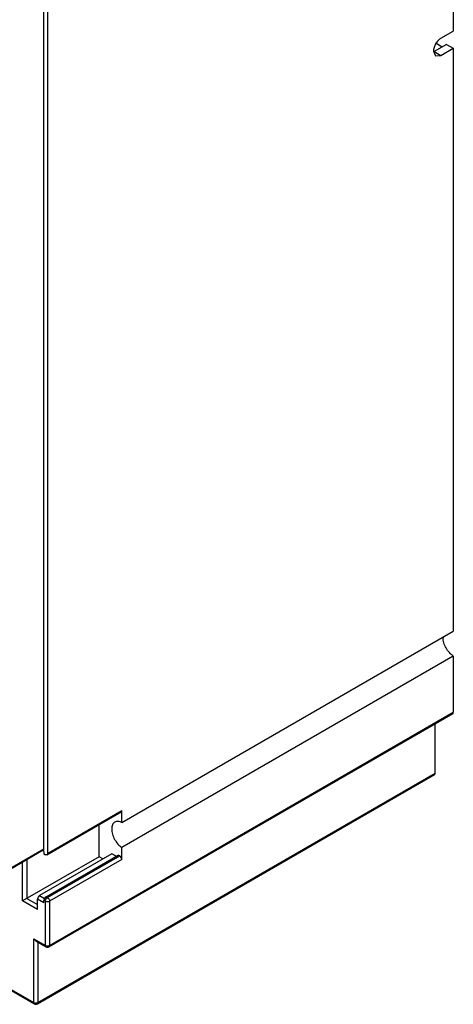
# Model space of a CAD drawing. Header units: millimetres. Extents: x 38 to 217, y 27 to 329.
# Tile 2 of 6: x 145 to 217, y 27 to 191. Entities that reach past the tile are written whole.
import ezdxf

# ---------------------------------------------------------------- set-up
doc = ezdxf.new("R2010")
doc.units = ezdxf.units.MM
doc.header["$LTSCALE"] = 23.143206
doc.layers.get('0').update_dxf_attribs({"linetype": 'CONTINUOUS'})

msp = doc.modelspace()

# ---------------------------------------------------------------- linework, layer by layer
at = {"color": 7, "linetype": 'Continuous'}
for p, q in [((216.68, 248.62), (216.68, 189.26)), ((148.55, 53.25), (148.55, 207.28)), ((149.15, 207.63), (149.15, 52.5)), ((214.61, 188.07), (216.68, 189.26)), ((215.55, 187.06), (213.48, 185.87)), ((213.82, 187.24), (214.84, 186.65)), ((215.55, 187.06), (216.68, 186.41)), ((213.38, 185.93), (213.74, 185.13)), ((213.48, 185.87), (214.61, 185.21)), ((213.74, 185.13), (214.61, 185.21)), ((214.61, 185.21), (216.68, 186.41)), ((216.68, 186.41), (216.68, 89.48)), ((161.52, 57.64), (216.68, 89.48)), ((216.68, 85.32), (161.52, 53.48)), ((216.68, 85.32), (216.68, 75.97)), ((216.57, 75.74), (149.4, 36.96)), ((149.5, 37.19), (216.68, 75.97)), ((213.67, 65.87), (213.67, 74.07)), ((147.46, 27.47), (213.57, 65.64)), ((147.56, 27.7), (213.67, 65.87)), ((149.05, 52.27), (161.42, 59.41)), ((149.15, 52.5), (161.52, 59.64)), ((161.52, 57.64), (161.52, 59.64)), ((157.74, 51.95), (157.74, 57.29)), ((148.45, 53.02), (142.09, 49.35)), ((142.19, 49.58), (148.55, 53.25)), ((159.86, 52.44), (147.84, 45.5)), ((148.55, 52.84), (148.4, 52.93)), ((148.55, 52.84), (148.55, 52.43)), ((148.55, 52.43), (148.8, 52.29)), ((160.57, 52.03), (159.86, 52.44)), ((161.52, 51.48), (161.52, 53.48)), ((157.74, 51.95), (145.01, 44.6)), ((145.01, 44.6), (145.01, 51.04)), ((145.72, 51.45), (145.72, 45.01)), ((148.91, 45.29), (160.93, 52.23)), ((149.15, 45.15), (161.17, 52.09)), ((161.52, 51.48), (149.5, 44.54)), ((158.38, 51.58), (157.74, 51.95)), ((161.17, 52.09), (160.93, 52.23)), ((147.49, 43.17), (145.01, 44.6)), ((145.72, 45.01), (147.49, 43.99)), ((148.55, 44.27), (147.49, 44.88)), ((147.49, 43.17), (147.49, 44.88)), ((147.84, 45.5), (148.67, 45.02)), ((148.8, 44.54), (148.55, 44.68)), ((148.55, 44.27), (148.55, 44.68)), ((148.8, 37.19), (148.8, 44.54)), ((148.91, 45.29), (149.15, 45.15)), ((149.5, 44.54), (149.5, 37.19)), ((146.85, 38.31), (148.8, 37.19)), ((146.85, 38.31), (147.21, 37.94)), ((146.85, 27.7), (146.85, 38.31)), ((147.21, 37.94), (148.9, 36.96)), ((147.56, 37.73), (147.56, 27.7)), ((140.98, 30.92), (146.96, 27.47)), ((141.12, 31), (146.85, 27.7))]:
    msp.add_line(p, q, dxfattribs=at)
for centre, radius, start, end in [((212.72, 187.19), 1.53, 295.7029, 300.0373), ((217.22, 88.38), 2.24, 175.6078, 180.0418), ((149.63, 44.46), 0.845, 141.1865, 158.8137), ((149.15, 37.39), 0.5, 240.0006, 299.9999), ((149.15, 37.95), 0.845, 261.1867, 278.8136), ((149.16, 37.88), 0.772, 278.8441, 283.9649), ((147.21, 27.9), 0.5, 240.0006, 299.9999), ((147.21, 28.46), 0.845, 261.1867, 278.8136), ((147.22, 28.39), 0.772, 278.8441, 283.9649)]:
    msp.add_arc(centre, radius, start, end, dxfattribs=at)
for points, knots in [([(214.61, 188.07), (214.44, 187.97), (214.11, 187.69), (213.72, 187.16), (213.45, 186.56), (213.38, 186.13), (213.38, 185.93)], [0, 0, 0, 0, 0.237242, 0.499998, 0.762755, 1, 1, 1, 1]), ([(216.68, 85.32), (216.43, 85.48), (215.98, 85.89), (215.44, 86.65), (215.08, 87.5), (214.98, 88.1), (214.98, 88.38)], [0, 0, 0, 0, 0.240809, 0.50359, 0.764431, 1, 1, 1, 1]), ([(216.57, 75.74), (216.61, 75.76), (216.67, 75.84), (216.68, 75.92), (216.68, 75.97)], [0, 0, 0, 0, 0.449962, 1, 1, 1, 1]), ([(213.57, 65.64), (213.6, 65.66), (213.66, 65.73), (213.67, 65.82), (213.67, 65.87)], [0, 0, 0, 0, 0.449962, 1, 1, 1, 1]), ([(161.42, 59.41), (161.45, 59.43), (161.51, 59.51), (161.52, 59.59), (161.52, 59.64)], [0, 0, 0, 0, 0.449962, 1, 1, 1, 1]), ([(160.36, 57.71), (160.27, 57.66), (160.11, 57.53), (159.95, 57.25), (159.85, 56.91), (159.83, 56.67), (159.83, 56.54)], [0, 0, 0, 0, 0.21776, 0.45089, 0.710418, 1, 1, 1, 1]), ([(161.52, 57.64), (161.33, 57.74), (161.02, 57.84), (160.61, 57.82), (160.43, 57.75), (160.36, 57.71)], [0, 0, 0, 0, 0.543103, 0.778348, 1, 1, 1, 1]), ([(159.83, 56.54), (159.83, 56.26), (159.93, 55.66), (160.29, 54.81), (160.82, 54.05), (161.28, 53.64), (161.52, 53.48)], [0, 0, 0, 0, 0.23557, 0.496411, 0.759191, 1, 1, 1, 1]), ([(148.45, 53.02), (148.48, 53.04), (148.54, 53.11), (148.55, 53.2), (148.55, 53.25)], [0, 0, 0, 0, 0.449962, 1, 1, 1, 1]), ([(149.15, 52.5), (149.15, 52.45), (149.14, 52.36), (149.08, 52.29), (149.05, 52.27)], [0, 0, 0, 0, 0.550039, 1, 1, 1, 1]), ([(149.05, 52.27), (149.01, 52.25), (148.92, 52.24), (148.84, 52.27), (148.8, 52.29)], [0, 0, 0, 0, 0.449963, 1, 1, 1, 1]), ([(161.52, 51.48), (161.52, 51.6), (161.44, 51.84), (161.28, 52.03), (161.17, 52.09)], [0, 0, 0, 0, 0.499999, 1, 1, 1, 1]), ([(147.84, 45.5), (147.74, 45.44), (147.57, 45.24), (147.49, 45.01), (147.49, 44.88)], [0, 0, 0, 0, 0.499996, 1, 1, 1, 1]), ([(148.91, 45.29), (148.8, 45.23), (148.64, 45.04), (148.55, 44.8), (148.55, 44.68)], [0, 0, 0, 0, 0.499996, 1, 1, 1, 1]), ([(148.8, 44.54), (148.8, 44.56), (148.8, 44.63), (148.82, 44.71), (148.84, 44.77)], [0, 0, 0, 0, 0.231066, 1, 1, 1, 1]), ([(149.15, 44.45), (149.12, 44.45), (149, 44.46), (148.87, 44.49), (148.8, 44.54)], [0, 0, 0, 0, 0.267145, 1, 1, 1, 1]), ([(148.97, 44.99), (149, 45.02), (149.03, 45.06), (149.07, 45.09), (149.08, 45.1)], [0, 0, 0, 0, 0.759161, 1, 1, 1, 1]), ([(149.15, 45.15), (149.17, 45.14), (149.23, 45.1), (149.29, 45.04), (149.33, 44.99)], [0, 0, 0, 0, 0.231066, 1, 1, 1, 1]), ([(149.5, 44.54), (149.48, 44.52), (149.37, 44.47), (149.24, 44.45), (149.15, 44.45)], [0, 0, 0, 0, 0.229114, 1, 1, 1, 1]), ([(149.33, 44.99), (149.35, 44.96), (149.45, 44.82), (149.5, 44.66), (149.5, 44.54)], [0, 0, 0, 0, 0.263087, 1, 1, 1, 1]), ([(148.8, 37.19), (148.81, 37.18), (148.88, 37.14), (148.96, 37.12), (149.02, 37.11)], [0, 0, 0, 0, 0.231066, 1, 1, 1, 1]), ([(148.9, 36.96), (148.87, 36.98), (148.81, 37.05), (148.8, 37.14), (148.8, 37.19)], [0, 0, 0, 0, 0.449976, 1, 1, 1, 1]), ([(149.35, 37.13), (149.36, 37.13), (149.42, 37.15), (149.47, 37.17), (149.5, 37.19)], [0, 0, 0, 0, 0.264708, 1, 1, 1, 1]), ([(149.5, 37.19), (149.5, 37.14), (149.49, 37.05), (149.43, 36.98), (149.4, 36.96)], [0, 0, 0, 0, 0.550756, 1, 1, 1, 1]), ([(146.85, 27.7), (146.87, 27.69), (146.94, 27.65), (147.02, 27.63), (147.08, 27.62)], [0, 0, 0, 0, 0.231066, 1, 1, 1, 1]), ([(146.96, 27.47), (146.92, 27.49), (146.86, 27.56), (146.85, 27.65), (146.85, 27.7)], [0, 0, 0, 0, 0.449976, 1, 1, 1, 1]), ([(147.4, 27.64), (147.42, 27.64), (147.47, 27.66), (147.52, 27.68), (147.56, 27.7)], [0, 0, 0, 0, 0.264708, 1, 1, 1, 1]), ([(147.56, 27.7), (147.56, 27.65), (147.55, 27.56), (147.49, 27.49), (147.46, 27.47)], [0, 0, 0, 0, 0.550756, 1, 1, 1, 1])]:
    msp.add_open_spline(points, degree=3, knots=knots, dxfattribs=at)
msp.add_open_spline([(149.08, 45.1), (149.1, 45.12), (149.13, 45.14), (149.15, 45.15)], degree=3, dxfattribs=at)

doc.saveas('drawing.dxf')
